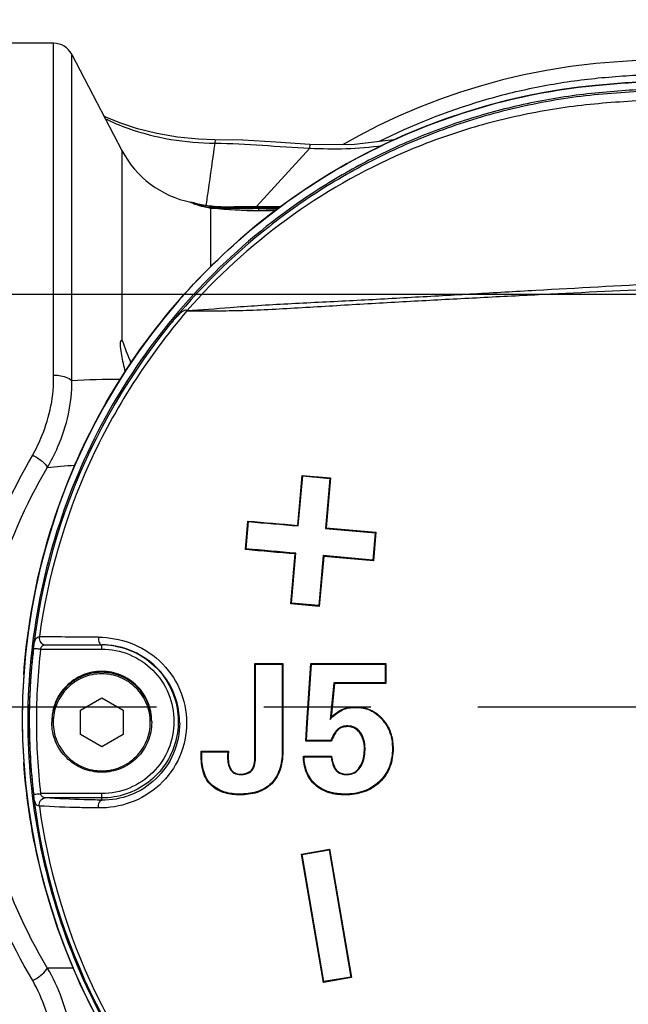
# Model space of a CAD drawing. Header units: millimetres. Extents: x 5828 to 6704, y 123 to 421.
# Tile 95 of 256: x 6376.47 to 6378.6, y 274.33 to 277.78. Entities that reach past the tile are written whole.
import ezdxf
from ezdxf import colors
from ezdxf.entities.mleader import LeaderData, LeaderLine
from ezdxf.math import Vec2, Vec3

# ---------------------------------------------------------------- set-up
doc = ezdxf.new("R2010")
doc.units = ezdxf.units.MM
doc.linetypes.add('CENTER', pattern=[0.6, 0.375, -0.075, 0.075, -0.075])
for name, color, linetype in [('中心线', 7, 'Continuous'), ('外形图', 7, 'Continuous'), ('多重引线', 7, 'Continuous'), ('尺寸标注', 7, 'Continuous')]:
    doc.layers.add(name, color=color, linetype=linetype)
doc.styles.add('微软雅黑', font='msyh.ttc', dxfattribs={"height": 1.5})
doc.styles.add('思源黑', font='SourceHanSansCN-Normal.ttf')
doc.dimstyles.new('尺寸标注_1_20比例', dxfattribs={"dimtxt": 1.5, "dimasz": 1.25, "dimexe": 0.5, "dimexo": 0.4, "dimgap": 0.5, "dimtad": 1, "dimdec": 1, "dimlfac": 20, "dimdsep": 46, "dimtxsty": '微软雅黑', "dimcen": 0.09, "dimadec": 0, "dimazin": 0, "dimtp": 0.01, "dimtm": 0.01, "dimtfac": 1, "dimtdec": 1, "dimtofl": 0, "dimtmove": 0, "dimatfit": 3, "dimfxl": 1, "dimtolj": 1, "dimarcsym": 0})

# ---------------------------------------------------------------- blocks, each defined once
blk = doc.blocks.new('*D1080')
at = {"layer": 'Defpoints', "color": 0}
for p in [(6374.8045, 277.1443), (6379.9544, 273.8211), (6374.8045, 267.4484)]:
    blk.add_point(p, dxfattribs=at)
at = {"layer": '尺寸标注', "color": 0, "lineweight": -2}
for p, q in [((6374.8045, 276.7443), (6374.8045, 266.9484)), ((6379.9544, 273.4211), (6379.9544, 266.9484)), ((6378.7044, 267.4484), (6376.0545, 267.4484))]:
    blk.add_line(p, q, dxfattribs=at)
at = {"layer": '尺寸标注', "color": 0}
for points in [[(6376.0545, 267.6567), (6376.0545, 267.2401), (6374.8045, 267.4484)], [(6378.7044, 267.2401), (6378.7044, 267.6567), (6379.9544, 267.4484)]]:
    blk.add_solid(points, dxfattribs=at)
at = {"layer": '尺寸标注', "color": 0, "insert": (6377.2985, 268.72), "char_height": 1.5, "attachment_point": 5, "style": '微软雅黑'}
blk.add_mtext('\\A1;\\A1;{\\fAlibaba PuHuiTi 3.0 55 Regular|b0|i0|c134|p18;103}', dxfattribs=at)
blk = doc.blocks.new('*D1081')
at = {"layer": 'Defpoints', "color": 0}
for p in [(6374.8045, 284.7938), (6374.8045, 277.1443), (6378.7066, 275.3693)]:
    blk.add_point(p, dxfattribs=at)
at = {"layer": '尺寸标注', "color": 0, "lineweight": -2}
for p, q in [((6374.8045, 277.5443), (6374.8045, 285.2938)), ((6378.7066, 275.7693), (6378.7066, 285.2938)), ((6377.4566, 284.7938), (6376.0545, 284.7938))]:
    blk.add_line(p, q, dxfattribs=at)
at = {"layer": '尺寸标注', "color": 0}
for points in [[(6376.0545, 285.0021), (6376.0545, 284.5854), (6374.8045, 284.7938)], [(6377.4566, 284.5854), (6377.4566, 285.0021), (6378.7066, 284.7938)]]:
    blk.add_solid(points, dxfattribs=at)
at = {"layer": '尺寸标注', "color": 0, "insert": (6376.6778, 286.0654), "char_height": 1.5, "attachment_point": 5, "style": '微软雅黑'}
blk.add_mtext('\\A1;\\A1;{\\fAlibaba PuHuiTi 3.0 55 Regular|b0|i0|c134|p18;78}', dxfattribs=at)
blk = doc.blocks.new('*D1086')
at = {"layer": 'Defpoints', "color": 0}
for p in [(6374.8045, 277.1443), (6410.7045, 221.4555), (6410.7045, 217.572)]:
    blk.add_point(p, dxfattribs=at)
at = {"layer": '尺寸标注', "color": 0, "lineweight": -2}
for p, q in [((6374.8045, 276.7443), (6374.8045, 217.072)), ((6410.7045, 221.0555), (6410.7045, 217.072)), ((6376.0545, 217.572), (6409.4545, 217.572))]:
    blk.add_line(p, q, dxfattribs=at)
at = {"layer": '尺寸标注', "color": 0}
for points in [[(6376.0545, 217.7803), (6376.0545, 217.3636), (6374.8045, 217.572)], [(6409.4545, 217.3636), (6409.4545, 217.7803), (6410.7045, 217.572)]]:
    blk.add_solid(points, dxfattribs=at)
at = {"layer": '尺寸标注', "color": 0, "insert": (6392.7545, 218.8436), "char_height": 1.5, "attachment_point": 5, "style": '微软雅黑'}
blk.add_mtext('\\A1;\\A1;{\\fAlibaba PuHuiTi 3.0 55 Regular|b0|i0|c134|p18;718}', dxfattribs=at)
blk = doc.blocks.new('*D1152')
at = {"layer": 'Defpoints', "color": 0}
for p in [(6379.9545, 276.8145), (6368.7861, 273.8211), (6379.9545, 273.8211)]:
    blk.add_point(p, dxfattribs=at)
at = {"layer": '尺寸标注', "color": 0, "lineweight": -2}
for p, q in [((6368.7861, 278.0645), (6368.7861, 279.3145)), ((6379.5545, 276.8145), (6368.2861, 276.8145)), ((6379.5545, 273.8211), (6368.2861, 273.8211)), ((6368.7861, 272.5711), (6368.7861, 268.1946))]:
    blk.add_line(p, q, dxfattribs=at)
at = {"layer": '尺寸标注', "color": 0}
for points in [[(6368.5778, 278.0645), (6368.9944, 278.0645), (6368.7861, 276.8145)], [(6368.9944, 272.5711), (6368.5778, 272.5711), (6368.7861, 273.8211)]]:
    blk.add_solid(points, dxfattribs=at)
at = {"layer": '尺寸标注', "color": 0, "insert": (6367.5109, 269.7578), "char_height": 1.5, "attachment_point": 5, "rotation": 90, "style": '微软雅黑'}
blk.add_mtext('\\A1;\\A1;60', dxfattribs=at)

msp = doc.modelspace()

# ---------------------------------------------------------------- linework, layer by layer
at = {"layer": '中心线', "linetype": 'CENTER', "ltscale": 5}
msp.add_line((6415.9466, 275.3693), (6373.1881, 275.3693), dxfattribs=at)
at = {"layer": '外形图', "linetype": 'ByBlock'}
for p, q in [((6376.5856, 277.6943), (6376.2173, 277.6943)), ((6376.5856, 276.5326), (6376.5856, 277.6943)), ((6376.6498, 276.5131), (6376.6498, 277.6554)), ((6376.6498, 277.6554), (6376.8254, 277.3188)), ((6376.8254, 277.3188), (6376.8254, 276.6551)), ((6377.2964, 277.1225), (6377.4827, 277.3269)), ((6377.0651, 277.1377), (6377.0667, 277.1376)), ((6377.0768, 277.1352), (6377.0667, 277.1376)), ((6377.0878, 277.1324), (6377.0768, 277.1352)), ((6377.0801, 277.1319), (6377.0789, 277.1324)), ((6377.1344, 277.1242), (6377.1253, 277.1252)), ((6377.3045, 277.1226), (6377.1295, 277.1208)), ((6377.1295, 277.1208), (6377.1295, 277.1188)), ((6377.3777, 277.1196), (6377.1295, 277.1196)), ((6377.1376, 277.1176), (6377.1295, 277.1188)), ((6377.3762, 277.1185), (6377.1311, 277.1185)), ((6377.1398, 277.1237), (6377.1344, 277.1242)), ((6377.1357, 277.1171), (6377.1357, 276.912)), ((6377.1357, 277.1171), (6377.1414, 277.1171)), ((6377.1414, 277.1171), (6377.1376, 277.1176)), ((6377.1485, 277.123), (6377.1398, 277.1237)), ((6377.1409, 277.1172), (6377.3045, 277.1155)), ((6377.1638, 277.1218), (6377.1485, 277.123)), ((6377.172, 277.1212), (6377.1638, 277.1218)), ((6377.3807, 277.1218), (6377.3045, 277.1226)), ((6377.3045, 277.1155), (6377.3731, 277.1162)), ((6377.3045, 277.1079), (6377.3045, 277.1155)), ((6377.4409, 276.006), (6377.4562, 276.1811)), ((6377.4429, 276.0041), (6377.4582, 276.1791)), ((6377.4562, 276.1811), (6377.5559, 276.1723)), ((6377.4562, 276.1811), (6377.4582, 276.1791)), ((6377.4582, 276.1791), (6377.5535, 276.1708)), ((6377.5535, 276.1708), (6377.5382, 275.9957)), ((6377.5559, 276.1723), (6377.5406, 275.9973)), ((6377.5559, 276.1723), (6377.5535, 276.1708)), ((6377.2579, 275.9213), (6377.2666, 276.0214)), ((6377.2602, 275.9238), (6377.2686, 276.0194)), ((6377.2666, 276.0214), (6377.2686, 276.0194)), ((6377.4409, 276.006), (6377.4429, 276.0041)), ((6377.5406, 275.9973), (6377.5382, 275.9957)), ((6377.5382, 275.9957), (6377.7125, 275.9805)), ((6377.5406, 275.9973), (6377.7149, 275.982)), ((6377.7125, 275.9805), (6377.7041, 275.8848)), ((6377.7149, 275.982), (6377.7061, 275.882)), ((6377.7149, 275.982), (6377.7125, 275.9805)), ((6377.2579, 275.9213), (6377.2602, 275.9238)), ((6377.4169, 275.731), (6377.4322, 275.906)), ((6377.4192, 275.7334), (6377.4346, 275.9084)), ((6377.4322, 275.906), (6377.4346, 275.9084)), ((6377.5298, 275.9001), (6377.5145, 275.7251)), ((6377.5318, 275.8973), (6377.5165, 275.7223)), ((6377.5318, 275.8973), (6377.5298, 275.9001)), ((6377.7041, 275.8848), (6377.5298, 275.9001)), ((6377.7061, 275.882), (6377.5318, 275.8973)), ((6377.7061, 275.882), (6377.7041, 275.8848)), ((6377.4169, 275.731), (6377.4192, 275.7334)), ((6377.5165, 275.7223), (6377.4169, 275.731)), ((6377.5145, 275.7251), (6377.4192, 275.7334)), ((6377.5165, 275.7223), (6377.5145, 275.7251)), ((6376.5404, 275.573), (6376.7545, 275.573)), ((6376.5567, 275.5877), (6376.7545, 275.5877)), ((6376.7545, 275.573), (6376.7545, 275.5877)), ((6377.2912, 275.5223), (6377.3889, 275.5223)), ((6377.2912, 275.3143), (6377.2912, 275.5223)), ((6377.2912, 275.5223), (6377.2933, 275.5205)), ((6377.3889, 275.5223), (6377.3867, 275.5205)), ((6377.3889, 275.5223), (6377.3889, 275.3143)), ((6377.4733, 275.3143), (6377.487, 275.5223)), ((6377.487, 275.5223), (6377.749, 275.5223)), ((6377.487, 275.5223), (6377.4891, 275.5205)), ((6377.749, 275.5223), (6377.7468, 275.5205)), ((6377.749, 275.5223), (6377.749, 275.4527)), ((6377.2933, 275.5205), (6377.3867, 275.5205)), ((6377.2933, 275.3148), (6377.2933, 275.5205)), ((6377.3867, 275.5205), (6377.3867, 275.3148)), ((6377.4755, 275.3148), (6377.4891, 275.5205)), ((6377.4891, 275.5205), (6377.7468, 275.5205)), ((6377.7468, 275.5205), (6377.7468, 275.4553)), ((6377.5678, 275.4553), (6377.5547, 275.327)), ((6377.7468, 275.4553), (6377.5678, 275.4553)), ((6377.5697, 275.4527), (6377.5678, 275.4553)), ((6377.749, 275.4527), (6377.7468, 275.4553)), ((6377.5697, 275.4527), (6377.5575, 275.3327)), ((6377.749, 275.4527), (6377.5697, 275.4527)), ((6376.68, 275.3595), (6376.7545, 275.4025)), ((6376.7545, 275.4025), (6376.829, 275.3595)), ((6376.68, 275.2735), (6376.68, 275.3595)), ((6376.829, 275.3595), (6376.829, 275.2735)), ((6377.5963, 275.3616), (6377.5973, 275.36)), ((6377.6437, 275.3706), (6377.6437, 275.3688)), ((6376.5795, 275.32), (6376.5795, 275.3166)), ((6376.9295, 275.32), (6376.9295, 275.3166)), ((6377.7373, 275.3292), (6377.7357, 275.3281)), ((6377.2912, 275.3143), (6377.2933, 275.3148)), ((6377.2912, 275.1961), (6377.2912, 275.3143)), ((6377.2933, 275.1965), (6377.2933, 275.3148)), ((6377.3889, 275.3143), (6377.3867, 275.3148)), ((6377.3867, 275.3148), (6377.3867, 275.2222)), ((6377.3889, 275.3143), (6377.3889, 275.2218)), ((6377.4691, 275.2506), (6377.4733, 275.3143)), ((6377.4715, 275.2532), (6377.4755, 275.3148)), ((6377.5813, 275.2891), (6377.5798, 275.2911)), ((6377.6161, 275.3014), (6377.6161, 275.304)), ((6377.6579, 275.2802), (6377.6597, 275.282)), ((6376.68, 275.2753), (6376.7545, 275.2323)), ((6376.7545, 275.2305), (6376.68, 275.2735)), ((6376.7545, 275.2323), (6376.829, 275.2753)), ((6376.829, 275.2735), (6376.7545, 275.2305)), ((6377.4691, 275.2506), (6377.4715, 275.2532)), ((6377.5588, 275.2506), (6377.4691, 275.2506)), ((6377.5573, 275.2532), (6377.4715, 275.2532)), ((6376.7545, 275.2305), (6376.7545, 275.2323)), ((6377.1025, 275.2155), (6377.1981, 275.2155)), ((6377.1025, 275.2014), (6377.1025, 275.2155)), ((6377.1025, 275.2155), (6377.1047, 275.2138)), ((6377.1047, 275.2019), (6377.1047, 275.2138)), ((6377.1047, 275.2138), (6377.1958, 275.2138)), ((6377.1958, 275.2138), (6377.1953, 275.2001)), ((6377.1981, 275.2155), (6377.1958, 275.2138)), ((6377.1981, 275.2155), (6377.1975, 275.1995)), ((6377.3889, 275.2218), (6377.3867, 275.2222)), ((6377.6744, 275.2249), (6377.6766, 275.2253)), ((6377.7747, 275.2249), (6377.7725, 275.2253)), ((6377.1025, 275.2014), (6377.1047, 275.2019)), ((6377.1975, 275.1995), (6377.1953, 275.2001)), ((6377.2912, 275.1961), (6377.2933, 275.1965)), ((6377.4607, 275.198), (6377.5597, 275.198)), ((6377.4629, 275.1962), (6377.5578, 275.1962)), ((6377.2792, 275.1495), (6377.2808, 275.1485)), ((6377.5757, 275.1503), (6377.574, 275.1494)), ((6377.6577, 275.1592), (6377.6595, 275.1584)), ((6377.2398, 275.1353), (6377.2398, 275.1336)), ((6377.6136, 275.1353), (6377.6136, 275.1335)), ((6377.7283, 275.1071), (6377.7268, 275.1091)), ((6377.1392, 275.0949), (6377.1406, 275.097)), ((6377.3501, 275.1014), (6377.3486, 275.1034)), ((6377.5014, 275.0974), (6377.5029, 275.0995)), ((6376.7545, 275.067), (6376.5404, 275.067)), ((6376.7545, 275.0518), (6376.5567, 275.0518)), ((6376.7545, 275.0442), (6376.7545, 275.067)), ((6377.2373, 275.0626), (6377.2372, 275.0652)), ((6377.6064, 275.0626), (6377.6064, 275.0652)), ((6377.4537, 274.8555), (6377.5522, 274.8724)), ((6377.4562, 274.8541), (6377.5504, 274.8703)), ((6377.5522, 274.8724), (6377.5504, 274.8703)), ((6377.5504, 274.8703), (6377.6269, 274.4248)), ((6377.5522, 274.8724), (6377.6294, 274.4226)), ((6377.5309, 274.4057), (6377.4537, 274.8555)), ((6377.4537, 274.8555), (6377.4562, 274.8541)), ((6377.5326, 274.4087), (6377.4562, 274.8541)), ((6377.6294, 274.4226), (6377.5309, 274.4057)), ((6377.6269, 274.4248), (6377.5326, 274.4087)), ((6377.6294, 274.4226), (6377.6269, 274.4248)), ((6377.5309, 274.4057), (6377.5326, 274.4087))]:
    msp.add_line(p, q, dxfattribs=at)
for points in [[(6378.7812, 277.6443), (6378.5796, 277.6306), (6378.4854, 277.6229), (6378.3959, 277.6123), (6378.3118, 277.5988), (6378.233, 277.5832), (6378.158, 277.5656), (6378.0842, 277.5455), (6378.0105, 277.5227), (6377.9373, 277.4972), (6377.8651, 277.4692), (6377.794, 277.4388), (6377.724, 277.4059), (6377.6551, 277.3705), (6377.5978, 277.3385)], [(6378.6361, 277.5583), (6378.5881, 277.5553), (6378.5367, 277.5515), (6378.4823, 277.5467), (6378.4251, 277.5404), (6378.3655, 277.532), (6378.3035, 277.5215), (6378.2389, 277.5087), (6378.1715, 277.4932), (6378.1016, 277.4748), (6378.0301, 277.4534), (6377.9581, 277.4292), (6377.8868, 277.4025), (6377.8164, 277.3734), (6377.7472, 277.3418), (6377.679, 277.308), (6377.6121, 277.2718), (6377.5464, 277.2334), (6377.482, 277.1927), (6377.4191, 277.1499), (6377.3576, 277.1049), (6377.2978, 277.0579), (6377.2396, 277.0088), (6377.1831, 276.9578), (6377.1284, 276.9049), (6377.0755, 276.8502), (6377.0245, 276.7937), (6376.9754, 276.7354), (6376.9284, 276.6755), (6376.8834, 276.6141), (6376.8406, 276.5511), (6376.8, 276.4867), (6376.7616, 276.4211), (6376.7255, 276.3542), (6376.6917, 276.2862), (6376.6603, 276.217), (6376.6313, 276.1468), (6376.6046, 276.0756), (6376.5804, 276.0034), (6376.5586, 275.9303), (6376.5393, 275.8564), (6376.5225, 275.7819), (6376.5083, 275.7068), (6376.4966, 275.6313), (6376.4876, 275.5556), (6376.4811, 275.4798), (6376.4772, 275.4041), (6376.476, 275.3297)], [(6377.1511, 277.3565), (6377.0931, 277.3583), (6377.0203, 277.3652), (6376.947, 277.3777), (6376.8793, 277.3948), (6376.8209, 277.4142), (6376.7717, 277.4347), (6376.7625, 277.4393)], [(6377.4831, 277.3399), (6377.3646, 277.3477), (6377.2485, 277.3544), (6377.1511, 277.3565)], [(6377.7792, 277.3564), (6377.7766, 277.3558), (6377.6307, 277.3381), (6377.4831, 277.3399)], [(6377.1295, 277.1188), (6377.1222, 277.12), (6377.1156, 277.1214), (6377.1097, 277.1227), (6377.1044, 277.1241), (6377.0996, 277.1254), (6377.0954, 277.1266), (6377.0917, 277.1278), (6377.0885, 277.1288), (6377.0858, 277.1298), (6377.0834, 277.1306), (6377.0816, 277.1314), (6377.0801, 277.1319)], [(6377.1253, 277.1252), (6377.1171, 277.1264), (6377.1099, 277.1276), (6377.1034, 277.1289), (6377.0976, 277.1301), (6377.0924, 277.1313), (6377.0878, 277.1324)], [(6377.3139, 277.108), (6377.2989, 277.1079), (6377.2836, 277.1081), (6377.2682, 277.1084), (6377.2528, 277.1088), (6377.2374, 277.1095), (6377.222, 277.1102), (6377.2068, 277.1112), (6377.1918, 277.1123), (6377.1772, 277.1135), (6377.163, 277.1148), (6377.1493, 277.1162), (6377.1414, 277.1171)], [(6377.3634, 277.1091), (6377.3573, 277.1089), (6377.3432, 277.1084), (6377.3287, 277.1081), (6377.3139, 277.108)], [(6376.476, 275.3297), (6376.4773, 275.2552), (6376.4811, 275.1795), (6376.4876, 275.1037), (6376.4966, 275.028), (6376.5083, 274.9525), (6376.5225, 274.8775), (6376.5393, 274.8029), (6376.5586, 274.729), (6376.5804, 274.656), (6376.6047, 274.5837), (6376.6314, 274.5124), (6376.6605, 274.4421), (6376.692, 274.3728), (6376.7259, 274.3046)]]:
    msp.add_lwpolyline(points, dxfattribs=at)
for centre, radius, start, end in [((6376.5856, 277.622), 0.0723, 27.5528, 90), ((6377.1357, 277.4807), 0.35, 207.5528, 258.6303), ((6377.1512, 277.3221), 0.2041, 248.7238, 249.0748), ((6377.1526, 277.3258), 0.2081, 249.0741, 249.2086), ((6377.1537, 277.3287), 0.2111, 249.2089, 249.4473), ((6377.1874, 277.4457), 0.3302, 259.7578, 259.8867), ((6377.1713, 277.3801), 0.2655, 260.8338, 262.2988), ((6377.2904, 278.4243), 1.3164, 263.2528, 263.4843), ((6378.704, 275.3204), 2.2039, 141.1644, 179.9966), ((6376.7765, 274.1735), 2.0456, 93.2718, 95.9656), ((6376.433, 232.5497), 43.066, 89.58809, 89.86301), ((6378.6936, 275.32), 2.193, 173.2886, 179.9891), ((6378.6945, 275.3196), 2.1689, 173.2907, 179.9885), ((6376.5568, 275.5608), 0.0269, 90.0033, 90.2446), ((6376.7544, 275.3147), 0.273, 59.4692, 89.9826), ((6376.7545, 275.3196), 0.2681, 86.8838, 89.9996), ((6376.7545, 275.3198), 0.268, 79.8905, 86.8836), ((6376.7545, 275.3147), 0.2729, 0.0108, 59.4879), ((6378.6891, 275.3296), 2.213, 176.0336, 179.9961), ((6378.6891, 275.3299), 2.2131, 180.0041, 183.9573), ((6378.7042, 275.3207), 2.204, 180.0041, 218.834), ((6378.6938, 275.3208), 2.1931, 180.011, 186.7111), ((6378.6946, 275.3205), 2.1691, 180.0116, 186.7091), ((6377.9167, 275.1516), 0.4022, 153.2484, 154.1574), ((6377.6315, 275.2339), 0.1405, 35.1487, 42.1272), ((6377.6317, 275.2336), 0.1425, 34.5231, 42.1307), ((6378.4583, 275.7619), 1.0347, 209.4452, 209.6125), ((6377.8189, 275.6583), 0.5833, 232.1105, 232.392), ((6377.9332, 274.7824), 0.5588, 131.9467, 132.2152), ((6376.6175, 276.4492), 1.9927, 268.4576, 271.0593)]:
    msp.add_arc(centre, radius, start, end, dxfattribs=at)
for points, knots in [([(6388.9515, 277.8902), (6388.3799, 277.8842), (6387.2366, 277.8696), (6385.8077, 277.8421), (6384.6647, 277.8132), (6383.8076, 277.7877), (6382.9506, 277.7581), (6382.0937, 277.7239), (6381.3799, 277.6913), (6380.8089, 277.6627), (6380.3807, 277.6398), (6379.9527, 277.6156), (6379.5247, 277.59), (6379.1681, 277.5672), (6378.8829, 277.5486), (6378.6691, 277.5334), (6378.455, 277.5205), (6378.2431, 277.4857), (6378.0356, 277.4309), (6377.8344, 277.3562), (6377.6413, 277.2623), (6377.3975, 277.1129), (6377.1216, 276.8829), (6376.8503, 276.5482), (6376.582, 276.0426), (6376.4387, 275.3268), (6376.5791, 274.6104), (6376.8454, 274.1037), (6377.1153, 273.7679), (6377.3903, 273.5367), (6377.6335, 273.3864), (6377.8261, 273.2917), (6378.027, 273.2162), (6378.2343, 273.1606), (6378.4461, 273.1248), (6378.6601, 273.1114), (6378.874, 273.0965), (6379.1592, 273.0778), (6379.5158, 273.055), (6379.9438, 273.0293), (6380.3718, 273.0051), (6380.8, 272.9822), (6381.3709, 272.9535), (6382.0848, 272.9209), (6382.9416, 272.8867), (6383.7986, 272.857), (6384.6558, 272.8314), (6385.7988, 272.8025), (6387.2277, 272.775), (6388.371, 272.7603), (6388.9426, 272.7543)], [0, 0, 0, 0, 0.062536, 0.125072, 0.15634, 0.187608, 0.218876, 0.250144, 0.281412, 0.297046, 0.31268, 0.328314, 0.343948, 0.359582, 0.367399, 0.375216, 0.383032, 0.390847, 0.398661, 0.406475, 0.414289, 0.422103, 0.437713, 0.453322, 0.46893, 0.5, 0.53107, 0.546679, 0.562288, 0.577897, 0.585711, 0.593525, 0.601339, 0.609153, 0.616968, 0.624784, 0.632601, 0.640418, 0.656052, 0.671686, 0.68732, 0.702954, 0.718588, 0.749856, 0.781124, 0.812392, 0.84366, 0.874928, 0.937464, 1, 1, 1, 1]), ([(6377.7255, 277.3499), (6377.8414, 277.4084), (6378.0237, 277.4807), (6378.2761, 277.5432), (6378.4691, 277.5731), (6378.6637, 277.585), (6378.8582, 277.5987), (6379.0528, 277.6115), (6379.1825, 277.6199), (6379.2474, 277.6241)], [0, 0, 0, 0, 0.249774, 0.374789, 0.499802, 0.624847, 0.749898, 0.874949, 1, 1, 1, 1]), ([(6378.4969, 277.548), (6378.5643, 277.5543), (6378.6978, 277.5621), (6378.8312, 277.5696), (6378.897, 277.5727)], [0, 0, 0, 0, 0.507039, 1, 1, 1, 1]), ([(6376.4813, 275.4826), (6376.4904, 275.613), (6376.5315, 275.8725), (6376.6599, 276.2448), (6376.852, 276.5888), (6377.1012, 276.8938), (6377.4, 277.1504), (6377.7393, 277.3508), (6378.1082, 277.4886), (6378.3668, 277.536), (6378.4969, 277.548)], [0, 0, 0, 0, 0.124994, 0.249984, 0.37498, 0.499979, 0.624981, 0.749986, 0.874993, 1, 1, 1, 1]), ([(6378.7275, 277.5317), (6378.6861, 277.5289), (6378.6033, 277.5234), (6378.4377, 277.5115), (6378.2325, 277.4784), (6377.9922, 277.4115), (6377.7611, 277.3178), (6377.5419, 277.1986), (6377.2698, 277.0083), (6377.0911, 276.8315), (6376.9873, 276.7024)], [0, 0, 0, 0, 0.062553, 0.125105, 0.250148, 0.375193, 0.500239, 0.625282, 0.750323, 1, 1, 1, 1]), ([(6378.73, 277.4988), (6378.6515, 277.4933), (6378.5335, 277.4879), (6378.377, 277.4703), (6378.2218, 277.4439), (6378.0305, 277.3963), (6377.7349, 277.2872), (6377.3909, 277.0906), (6377.1571, 276.8762), (6377.0534, 276.7582)], [0, 0, 0, 0, 0.125141, 0.187706, 0.25027, 0.375354, 0.500436, 0.750216, 1, 1, 1, 1]), ([(6376.7658, 277.4307), (6376.7917, 277.4177), (6376.9141, 277.3666), (6377.0481, 277.3452), (6377.1514, 277.3443)], [0, 0, 0, 0, 0.219616, 1, 1, 1, 1]), ([(6377.1511, 277.3565), (6377.1521, 277.3565), (6377.15, 277.3499), (6377.1514, 277.3473), (6377.1514, 277.3443)], [0, 0, 0, 0, 0.255539, 1, 1, 1, 1]), ([(6377.1203, 277.1258), (6377.123, 277.1432), (6377.1339, 277.216), (6377.1437, 277.2889), (6377.1514, 277.3443)], [0, 0, 0, 0, 0.239787, 1, 1, 1, 1]), ([(6377.4831, 277.3399), (6377.4838, 277.3391), (6377.4818, 277.3341), (6377.4828, 277.3302), (6377.4827, 277.3269)], [0, 0, 0, 0, 0.24538, 1, 1, 1, 1]), ([(6377.0772, 277.1319), (6377.0741, 277.1331), (6377.0712, 277.1354), (6377.0651, 277.1365), (6377.0651, 277.1377)], [0, 0, 0, 0, 0.734807, 1, 1, 1, 1]), ([(6377.0795, 277.1323), (6377.0795, 277.1325), (6377.0812, 277.1321), (6377.0818, 277.132), (6377.0825, 277.1318)], [0, 0, 0, 0, 0.246914, 1, 1, 1, 1]), ([(6377.0796, 277.1321), (6377.0796, 277.1322), (6377.0795, 277.1322), (6377.0795, 277.1323), (6377.0795, 277.1323)], [0, 0, 0, 0, 0.619415, 1, 1, 1, 1]), ([(6377.129, 277.118), (6377.1238, 277.1189), (6377.107, 277.1221), (6377.0906, 277.1269), (6377.0796, 277.131)], [0, 0, 0, 0, 0.310729, 1, 1, 1, 1]), ([(6377.0825, 277.1318), (6377.0847, 277.1313), (6377.0999, 277.127), (6377.1153, 277.1232), (6377.1287, 277.1207)], [0, 0, 0, 0, 0.141893, 1, 1, 1, 1]), ([(6377.1398, 277.1239), (6377.1405, 277.1239), (6377.1417, 277.1239), (6377.1429, 277.1237), (6377.1435, 277.1236)], [0, 0, 0, 0, 0.502008, 1, 1, 1, 1]), ([(6377.3628, 277.1084), (6377.3432, 277.1076), (6377.2692, 277.1062), (6377.195, 277.1103), (6377.141, 277.1164)], [0, 0, 0, 0, 0.26556, 1, 1, 1, 1]), ([(6377.1435, 277.1236), (6377.1444, 277.1234), (6377.1462, 277.1228), (6377.1478, 277.1218), (6377.1486, 277.1212)], [0, 0, 0, 0, 0.490319, 1, 1, 1, 1]), ([(6377.0529, 276.7573), (6377.0746, 276.7572), (6377.1238, 276.7575), (6377.2053, 276.7576), (6377.3001, 276.7603), (6377.4393, 276.7677), (6377.6186, 276.7789), (6377.8358, 276.7911), (6378.0534, 276.8028), (6378.3437, 276.8176), (6378.5615, 276.8281), (6378.7066, 276.8354)], [0, 0, 0, 0, 0.039348, 0.089089, 0.147769, 0.211049, 0.341731, 0.473358, 0.605022, 0.736672, 1, 1, 1, 1]), ([(6377.0534, 276.7582), (6377.1038, 276.7609), (6377.1864, 276.7681), (6377.3039, 276.7766), (6377.443, 276.7844), (6377.6224, 276.793), (6377.8395, 276.805), (6378.0572, 276.8172), (6378.3474, 276.8337), (6378.5651, 276.8459), (6378.7103, 276.8533)], [0, 0, 0, 0, 0.09122, 0.149884, 0.212857, 0.343147, 0.47449, 0.605872, 0.737238, 1, 1, 1, 1]), ([(6377.0529, 276.7573), (6376.9158, 276.5967), (6376.6833, 276.2369), (6376.5647, 275.8246), (6376.536, 275.6156)], [0, 0, 0, 0, 0.500061, 1, 1, 1, 1]), ([(6377.0529, 276.7573), (6377.0516, 276.7613), (6377.0392, 276.7572), (6377.0316, 276.7506), (6377.0226, 276.7425), (6377.0139, 276.7333), (6377.0019, 276.7199), (6376.9932, 276.7095), (6376.9873, 276.7025)], [0, 0, 0, 0, 0.144093, 0.258696, 0.393656, 0.539465, 0.691049, 1, 1, 1, 1]), ([(6376.8254, 276.6551), (6376.8178, 276.6537), (6376.8194, 276.6269), (6376.824, 276.5949), (6376.8313, 276.5634), (6376.8361, 276.544)], [0, 0, 0, 0, 0.20426, 0.472679, 1, 1, 1, 1]), ([(6376.5128, 276.2519), (6376.5248, 276.274), (6376.5668, 276.3616), (6376.5885, 276.4606), (6376.5856, 276.5326)], [0, 0, 0, 0, 0.259184, 1, 1, 1, 1]), ([(6376.5856, 276.5326), (6376.5921, 276.5326), (6376.6144, 276.531), (6376.6382, 276.5243), (6376.6498, 276.5131)], [0, 0, 0, 0, 0.288191, 1, 1, 1, 1]), ([(6376.5639, 276.208), (6376.5775, 276.2319), (6376.6256, 276.3266), (6376.6512, 276.4343), (6376.6498, 276.5131)], [0, 0, 0, 0, 0.258932, 1, 1, 1, 1]), ([(6376.2567, 275.3287), (6376.2566, 275.4924), (6376.3023, 275.8162), (6376.4325, 276.1152), (6376.5128, 276.2519)], [0, 0, 0, 0, 0.507851, 1, 1, 1, 1]), ([(6376.5128, 276.2519), (6376.5247, 276.2462), (6376.5436, 276.234), (6376.5607, 276.217), (6376.5639, 276.208)], [0, 0, 0, 0, 0.577565, 1, 1, 1, 1]), ([(6376.3189, 275.3295), (6376.3191, 275.4852), (6376.3629, 275.7934), (6376.4867, 276.0782), (6376.5639, 276.208)], [0, 0, 0, 0, 0.507776, 1, 1, 1, 1]), ([(6376.5157, 275.5763), (6376.5164, 275.5822), (6376.5179, 275.5926), (6376.5211, 275.6057), (6376.5272, 275.6148), (6376.5334, 275.6159), (6376.536, 275.6156)], [0, 0, 0, 0, 0.367817, 0.649134, 0.837533, 1, 1, 1, 1]), ([(6376.536, 275.6156), (6376.5351, 275.6089), (6376.5378, 275.595), (6376.5507, 275.5877), (6376.5567, 275.5877)], [0, 0, 0, 0, 0.527404, 1, 1, 1, 1]), ([(6376.7426, 275.6146), (6376.7425, 275.6112), (6376.743, 275.6046), (6376.7453, 275.595), (6376.7505, 275.5877), (6376.7545, 275.5877)], [0, 0, 0, 0, 0.326391, 0.619141, 1, 1, 1, 1]), ([(6376.7426, 275.6146), (6376.7804, 275.6143), (6376.8587, 275.6005), (6376.9625, 275.5378), (6377.0349, 275.4367), (6377.0519, 275.3548), (6377.0519, 275.3144)], [0, 0, 0, 0, 0.237957, 0.490077, 0.744934, 1, 1, 1, 1]), ([(6376.5157, 275.5763), (6376.5183, 275.5755), (6376.5267, 275.5749), (6376.5348, 275.5736), (6376.5404, 275.573)], [0, 0, 0, 0, 0.327086, 1, 1, 1, 1]), ([(6376.5404, 275.573), (6376.5417, 275.5771), (6376.5446, 275.5853), (6376.5531, 275.5877), (6376.5567, 275.5877)], [0, 0, 0, 0, 0.546768, 1, 1, 1, 1]), ([(6376.7545, 275.573), (6376.7874, 275.573), (6376.8539, 275.5598), (6376.938, 275.5036), (6376.9943, 275.4193), (6377.0141, 275.32), (6376.9943, 275.2207), (6376.938, 275.1365), (6376.8539, 275.0802), (6376.7874, 275.067), (6376.7545, 275.067)], [0, 0, 0, 0, 0.125009, 0.250012, 0.375009, 0.5, 0.624991, 0.749988, 0.874991, 1, 1, 1, 1]), ([(6376.8928, 275.5493), (6376.9175, 275.5344), (6376.9625, 275.4962), (6377.0079, 275.4206), (6377.0269, 275.3344), (6377.0173, 275.2467), (6376.9802, 275.1667), (6376.9195, 275.1026), (6376.8416, 275.0613), (6376.7834, 275.0518), (6376.7545, 275.0518)], [0, 0, 0, 0, 0.125003, 0.25, 0.374993, 0.499986, 0.624981, 0.749982, 0.874989, 1, 1, 1, 1]), ([(6376.7545, 275.495), (6376.7317, 275.495), (6376.6857, 275.4859), (6376.6275, 275.4469), (6376.5886, 275.3888), (6376.5795, 275.3428), (6376.5795, 275.32)], [0, 0, 0, 0, 0.250018, 0.500025, 0.750018, 1, 1, 1, 1]), ([(6376.7545, 275.4916), (6376.7317, 275.4916), (6376.6857, 275.4825), (6376.6275, 275.4435), (6376.5886, 275.3854), (6376.5795, 275.3394), (6376.5795, 275.3166)], [0, 0, 0, 0, 0.250018, 0.500025, 0.750018, 1, 1, 1, 1]), ([(6376.9295, 275.32), (6376.9295, 275.3428), (6376.9204, 275.3888), (6376.8814, 275.4469), (6376.8233, 275.4859), (6376.7773, 275.495), (6376.7545, 275.495)], [0, 0, 0, 0, 0.249982, 0.499975, 0.749982, 1, 1, 1, 1]), ([(6376.9295, 275.3166), (6376.9295, 275.3394), (6376.9204, 275.3854), (6376.8814, 275.4435), (6376.8233, 275.4825), (6376.7773, 275.4916), (6376.7545, 275.4916)], [0, 0, 0, 0, 0.249982, 0.499975, 0.749982, 1, 1, 1, 1]), ([(6376.7545, 275.4865), (6376.7324, 275.4865), (6376.6877, 275.4777), (6376.6312, 275.4398), (6376.5933, 275.3833), (6376.5801, 275.3165), (6376.5933, 275.2498), (6376.6312, 275.1932), (6376.6877, 275.1554), (6376.7324, 275.1466), (6376.7545, 275.1466)], [0, 0, 0, 0, 0.125009, 0.250012, 0.375009, 0.5, 0.624991, 0.749988, 0.874991, 1, 1, 1, 1]), ([(6376.7545, 275.1466), (6376.7766, 275.1466), (6376.8213, 275.1554), (6376.8778, 275.1932), (6376.9156, 275.2498), (6376.9289, 275.3165), (6376.9156, 275.3833), (6376.8778, 275.4398), (6376.8213, 275.4777), (6376.7766, 275.4865), (6376.7545, 275.4865)], [0, 0, 0, 0, 0.125009, 0.250012, 0.375009, 0.5, 0.624991, 0.749988, 0.874991, 1, 1, 1, 1]), ([(6377.5575, 275.3327), (6377.5604, 275.3356), (6377.572, 275.3469), (6377.5854, 275.3566), (6377.5963, 275.3616)], [0, 0, 0, 0, 0.254684, 1, 1, 1, 1]), ([(6377.5963, 275.3616), (6377.6072, 275.3666), (6377.6235, 275.37), (6377.6395, 275.3706), (6377.6437, 275.3706)], [0, 0, 0, 0, 0.743149, 1, 1, 1, 1]), ([(6377.6437, 275.3706), (6377.6611, 275.3706), (6377.6967, 275.3643), (6377.7255, 275.3422), (6377.7373, 275.3292)], [0, 0, 0, 0, 0.496838, 1, 1, 1, 1]), ([(6377.6437, 275.3688), (6377.6609, 275.3688), (6377.6959, 275.3626), (6377.7242, 275.3409), (6377.7357, 275.3281)], [0, 0, 0, 0, 0.500049, 1, 1, 1, 1]), ([(6376.5128, 274.4123), (6376.4323, 274.5472), (6376.3019, 274.8438), (6376.2566, 275.1657), (6376.2567, 275.3287)], [0, 0, 0, 0, 0.49071, 1, 1, 1, 1]), ([(6376.5639, 274.4573), (6376.4866, 274.5853), (6376.3625, 274.868), (6376.3191, 275.1743), (6376.3189, 275.3295)], [0, 0, 0, 0, 0.490793, 1, 1, 1, 1]), ([(6376.5007, 275.3204), (6376.5006, 275.3204), (6376.5004, 275.3205), (6376.5002, 275.3205), (6376.5001, 275.3205)], [0, 0, 0, 0, 0.577942, 1, 1, 1, 1]), ([(6376.7545, 275.1416), (6376.7317, 275.1416), (6376.6857, 275.1507), (6376.6275, 275.1897), (6376.5886, 275.2478), (6376.5795, 275.2939), (6376.5795, 275.3166)], [0, 0, 0, 0, 0.250017, 0.500024, 0.750017, 1, 1, 1, 1]), ([(6376.9295, 275.3166), (6376.9295, 275.2939), (6376.9204, 275.2478), (6376.8814, 275.1897), (6376.8233, 275.1507), (6376.7773, 275.1416), (6376.7545, 275.1416)], [0, 0, 0, 0, 0.249983, 0.499976, 0.749983, 1, 1, 1, 1]), ([(6377.0519, 275.3144), (6377.0519, 275.2739), (6377.0349, 275.1921), (6376.9625, 275.0912), (6376.8587, 275.029), (6376.7803, 275.0162), (6376.7426, 275.0166)], [0, 0, 0, 0, 0.255416, 0.510346, 0.762177, 1, 1, 1, 1]), ([(6377.0275, 275.3148), (6377.0275, 275.2785), (6377.0126, 275.205), (6376.9493, 275.1136), (6376.858, 275.0556), (6376.7879, 275.0435), (6376.7545, 275.0442)], [0, 0, 0, 0, 0.25635, 0.51216, 0.764326, 1, 1, 1, 1]), ([(6377.5813, 275.2891), (6377.5788, 275.2866), (6377.5693, 275.275), (6377.5629, 275.2612), (6377.5588, 275.2506)], [0, 0, 0, 0, 0.237887, 1, 1, 1, 1]), ([(6377.6161, 275.304), (6377.6095, 275.304), (6377.5963, 275.3026), (6377.5844, 275.2957), (6377.5798, 275.2911)], [0, 0, 0, 0, 0.501365, 1, 1, 1, 1]), ([(6377.6161, 275.3014), (6377.6095, 275.3014), (6377.5968, 275.3), (6377.5855, 275.2933), (6377.5813, 275.2891)], [0, 0, 0, 0, 0.524398, 1, 1, 1, 1]), ([(6377.6597, 275.282), (6377.6545, 275.2886), (6377.6416, 275.3003), (6377.6245, 275.304), (6377.6161, 275.304)], [0, 0, 0, 0, 0.500347, 1, 1, 1, 1]), ([(6377.6579, 275.2802), (6377.653, 275.2865), (6377.6406, 275.2978), (6377.6242, 275.3014), (6377.6161, 275.3014)], [0, 0, 0, 0, 0.497942, 1, 1, 1, 1]), ([(6377.6766, 275.2253), (6377.6766, 275.2353), (6377.6745, 275.2555), (6377.6658, 275.2741), (6377.6597, 275.282)], [0, 0, 0, 0, 0.500803, 1, 1, 1, 1]), ([(6377.7464, 275.3148), (6377.7554, 275.3019), (6377.7689, 275.2727), (6377.7725, 275.2411), (6377.7725, 275.2253)], [0, 0, 0, 0, 0.499586, 1, 1, 1, 1]), ([(6377.749, 275.3143), (6377.7487, 275.3142), (6377.7484, 275.3138), (6377.7477, 275.3138), (6377.7475, 275.3133), (6377.7469, 275.3142), (6377.7466, 275.3145), (6377.7464, 275.3148)], [0, 0, 0, 0, 0.283422, 0.42871, 0.505606, 0.671794, 1, 1, 1, 1]), ([(6377.749, 275.3143), (6377.7578, 275.3015), (6377.7712, 275.2723), (6377.7747, 275.2407), (6377.7747, 275.2249)], [0, 0, 0, 0, 0.495897, 1, 1, 1, 1]), ([(6377.6744, 275.2249), (6377.6744, 275.2349), (6377.6724, 275.2546), (6377.6637, 275.2727), (6377.6579, 275.2802)], [0, 0, 0, 0, 0.514115, 1, 1, 1, 1]), ([(6377.3867, 275.2222), (6377.3867, 275.2009), (6377.3833, 275.1584), (6377.3635, 275.1183), (6377.3486, 275.1034)], [0, 0, 0, 0, 0.502031, 1, 1, 1, 1]), ([(6377.3889, 275.2218), (6377.3889, 275.1995), (6377.3852, 275.1562), (6377.3647, 275.1161), (6377.3501, 275.1014)], [0, 0, 0, 0, 0.518592, 1, 1, 1, 1]), ([(6377.6577, 275.1592), (6377.6609, 275.1638), (6377.6717, 275.1841), (6377.6744, 275.2076), (6377.6744, 275.2249)], [0, 0, 0, 0, 0.244057, 1, 1, 1, 1]), ([(6377.6595, 275.1584), (6377.6628, 275.1632), (6377.6738, 275.1839), (6377.6766, 275.2079), (6377.6766, 275.2253)], [0, 0, 0, 0, 0.250837, 1, 1, 1, 1]), ([(6377.7725, 275.2253), (6377.7725, 275.204), (6377.7665, 275.1608), (6377.742, 275.1239), (6377.7268, 275.1091)], [0, 0, 0, 0, 0.500684, 1, 1, 1, 1]), ([(6377.7747, 275.2249), (6377.7747, 275.2032), (6377.7685, 275.1594), (6377.7437, 275.122), (6377.7283, 275.1071)], [0, 0, 0, 0, 0.502374, 1, 1, 1, 1]), ([(6377.1392, 275.0949), (6377.1321, 275.1011), (6377.12, 275.1161), (6377.1052, 275.1521), (6377.1025, 275.1817), (6377.1025, 275.2014)], [0, 0, 0, 0, 0.243554, 0.488745, 1, 1, 1, 1]), ([(6377.1406, 275.097), (6377.1335, 275.1033), (6377.1214, 275.1184), (6377.1072, 275.154), (6377.1047, 275.1829), (6377.1047, 275.2019)], [0, 0, 0, 0, 0.249806, 0.500028, 1, 1, 1, 1]), ([(6377.1953, 275.2001), (6377.195, 275.1925), (6377.1954, 275.1773), (6377.2009, 275.1549), (6377.2166, 275.1367), (6377.2322, 275.1336), (6377.2398, 275.1336)], [0, 0, 0, 0, 0.251575, 0.502377, 0.750888, 1, 1, 1, 1]), ([(6377.1975, 275.1995), (6377.1971, 275.1913), (6377.1977, 275.1754), (6377.204, 275.1532), (6377.2195, 275.1377), (6377.2332, 275.1353), (6377.2398, 275.1353)], [0, 0, 0, 0, 0.285434, 0.54497, 0.77534, 1, 1, 1, 1]), ([(6377.2792, 275.1495), (6377.2842, 275.1554), (6377.2901, 275.1713), (6377.2912, 275.1876), (6377.2912, 275.1961)], [0, 0, 0, 0, 0.475158, 1, 1, 1, 1]), ([(6377.2808, 275.1485), (6377.2862, 275.1549), (6377.2923, 275.1714), (6377.2933, 275.1881), (6377.2933, 275.1965)], [0, 0, 0, 0, 0.497938, 1, 1, 1, 1]), ([(6377.5014, 275.0974), (6377.4879, 275.1096), (6377.4667, 275.1419), (6377.4612, 275.1792), (6377.4607, 275.198)], [0, 0, 0, 0, 0.49285, 1, 1, 1, 1]), ([(6377.5029, 275.0995), (6377.4897, 275.1114), (6377.4692, 275.1425), (6377.4636, 275.1784), (6377.4629, 275.1962)], [0, 0, 0, 0, 0.498783, 1, 1, 1, 1]), ([(6377.5578, 275.1962), (6377.5593, 275.1838), (6377.5627, 275.167), (6377.5714, 275.1526), (6377.574, 275.1494)], [0, 0, 0, 0, 0.749595, 1, 1, 1, 1]), ([(6377.5597, 275.198), (6377.5607, 275.1893), (6377.5636, 275.1726), (6377.5705, 275.1567), (6377.5757, 275.1503)], [0, 0, 0, 0, 0.517134, 1, 1, 1, 1]), ([(6378.5611, 273.1061), (6378.5278, 273.1086), (6378.4613, 273.1141), (6378.3289, 273.1317), (6378.0998, 273.1779), (6377.783, 273.2878), (6377.4328, 273.4854), (6377.1235, 273.7424), (6376.8652, 274.0506), (6376.666, 274.3999), (6376.5329, 274.7792), (6376.4905, 275.0441), (6376.4813, 275.1771)], [0, 0, 0, 0, 0.031287, 0.062574, 0.125133, 0.250122, 0.375109, 0.500093, 0.625074, 0.750051, 0.875026, 1, 1, 1, 1]), ([(6377.2398, 275.1353), (6377.2472, 275.1353), (6377.2616, 275.1366), (6377.2747, 275.1443), (6377.2792, 275.1495)], [0, 0, 0, 0, 0.520489, 1, 1, 1, 1]), ([(6377.2398, 275.1336), (6377.2472, 275.1336), (6377.2623, 275.1349), (6377.276, 275.1429), (6377.2808, 275.1485)], [0, 0, 0, 0, 0.502422, 1, 1, 1, 1]), ([(6377.574, 275.1494), (6377.5786, 275.1437), (6377.5914, 275.1351), (6377.6063, 275.1335), (6377.6136, 275.1335)], [0, 0, 0, 0, 0.498062, 1, 1, 1, 1]), ([(6377.5757, 275.1503), (6377.58, 275.145), (6377.5923, 275.1368), (6377.6065, 275.1353), (6377.6136, 275.1353)], [0, 0, 0, 0, 0.489348, 1, 1, 1, 1]), ([(6377.6136, 275.1353), (6377.622, 275.1353), (6377.6398, 275.1391), (6377.6526, 275.1519), (6377.6577, 275.1592)], [0, 0, 0, 0, 0.486986, 1, 1, 1, 1]), ([(6377.6136, 275.1335), (6377.6226, 275.1335), (6377.6411, 275.1377), (6377.6543, 275.151), (6377.6595, 275.1584)], [0, 0, 0, 0, 0.499506, 1, 1, 1, 1]), ([(6377.7268, 275.1091), (6377.7112, 275.094), (6377.6723, 275.0707), (6377.6282, 275.0652), (6377.6064, 275.0652)], [0, 0, 0, 0, 0.499075, 1, 1, 1, 1]), ([(6377.2373, 275.0626), (6377.2202, 275.0626), (6377.1849, 275.0662), (6377.1526, 275.083), (6377.1392, 275.0949)], [0, 0, 0, 0, 0.487712, 1, 1, 1, 1]), ([(6377.2372, 275.0652), (6377.22, 275.0652), (6377.1852, 275.0689), (6377.1535, 275.0856), (6377.1406, 275.097)], [0, 0, 0, 0, 0.501067, 1, 1, 1, 1]), ([(6377.3486, 275.1034), (6377.3345, 275.0892), (6377.2977, 275.0691), (6377.2573, 275.0652), (6377.2372, 275.0652)], [0, 0, 0, 0, 0.498309, 1, 1, 1, 1]), ([(6377.3501, 275.1014), (6377.3363, 275.0875), (6377.2993, 275.0667), (6377.2582, 275.0626), (6377.2373, 275.0626)], [0, 0, 0, 0, 0.482705, 1, 1, 1, 1]), ([(6377.6064, 275.0626), (6377.5876, 275.0626), (6377.5498, 275.0665), (6377.5153, 275.0848), (6377.5014, 275.0974)], [0, 0, 0, 0, 0.500128, 1, 1, 1, 1]), ([(6377.6064, 275.0652), (6377.5879, 275.0652), (6377.5505, 275.0691), (6377.5166, 275.0871), (6377.5029, 275.0995)], [0, 0, 0, 0, 0.501157, 1, 1, 1, 1]), ([(6377.7283, 275.1071), (6377.7127, 275.092), (6377.6735, 275.0683), (6377.6288, 275.0626), (6377.6064, 275.0626)], [0, 0, 0, 0, 0.492723, 1, 1, 1, 1]), ([(6376.5157, 275.0645), (6376.5184, 275.0644), (6376.5266, 275.0658), (6376.5348, 275.0664), (6376.5404, 275.067)], [0, 0, 0, 0, 0.325667, 1, 1, 1, 1]), ([(6376.536, 275.0234), (6376.5333, 275.0233), (6376.5271, 275.0251), (6376.5212, 275.0345), (6376.5179, 275.048), (6376.5164, 275.0586), (6376.5157, 275.0645)], [0, 0, 0, 0, 0.16158, 0.354448, 0.637488, 1, 1, 1, 1]), ([(6376.536, 275.0236), (6376.535, 275.0302), (6376.5376, 275.0444), (6376.5506, 275.0517), (6376.5568, 275.0518)], [0, 0, 0, 0, 0.521321, 1, 1, 1, 1]), ([(6376.5568, 275.0518), (6376.5532, 275.0519), (6376.5446, 275.0546), (6376.5417, 275.0629), (6376.5404, 275.067)], [0, 0, 0, 0, 0.452975, 1, 1, 1, 1]), ([(6376.7545, 275.0442), (6376.7339, 275.0446), (6376.6679, 275.0461), (6376.602, 275.0488), (6376.5567, 275.0518)], [0, 0, 0, 0, 0.312707, 1, 1, 1, 1]), ([(6376.7426, 275.0166), (6376.7425, 275.02), (6376.7429, 275.0266), (6376.7453, 275.0364), (6376.7504, 275.044), (6376.7545, 275.0442)], [0, 0, 0, 0, 0.321603, 0.613824, 1, 1, 1, 1]), ([(6376.536, 275.0235), (6376.5647, 274.8144), (6376.6833, 274.4021), (6376.9158, 274.0423), (6377.0529, 273.8817)], [0, 0, 0, 0, 0.499933, 1, 1, 1, 1]), ([(6376.7426, 275.0166), (6376.7211, 275.0169), (6376.6522, 275.0181), (6376.5833, 275.0204), (6376.536, 275.0235)], [0, 0, 0, 0, 0.311709, 1, 1, 1, 1]), ([(6376.5128, 274.4123), (6376.5246, 274.4183), (6376.5434, 274.431), (6376.5604, 274.4481), (6376.5639, 274.4573)], [0, 0, 0, 0, 0.574119, 1, 1, 1, 1]), ([(6376.6498, 274.1571), (6376.6502, 274.1825), (6376.6428, 274.2875), (6376.6036, 274.3884), (6376.5639, 274.4573)], [0, 0, 0, 0, 0.242104, 1, 1, 1, 1]), ([(6376.5856, 274.1365), (6376.5866, 274.1597), (6376.5817, 274.2557), (6376.5478, 274.3486), (6376.5128, 274.4123)], [0, 0, 0, 0, 0.242029, 1, 1, 1, 1])]:
    msp.add_open_spline(points, degree=3, knots=knots, dxfattribs=at)
for points in [[(6377.1514, 277.3443), (6377.2619, 277.3433), (6377.3722, 277.3318), (6377.4827, 277.3269)], [(6377.4827, 277.3269), (6377.5677, 277.323), (6377.6537, 277.3235), (6377.7377, 277.3366)], [(6376.8254, 276.6552), (6376.8347, 276.628), (6376.8457, 276.6015), (6376.8569, 276.575)], [(6376.6498, 276.5131), (6376.7062, 276.5171), (6376.7629, 276.5188), (6376.8194, 276.5176)], [(6377.2666, 276.0214), (6377.3247, 276.0162), (6377.3828, 276.0111), (6377.4409, 276.006)], [(6377.2686, 276.0194), (6377.3267, 276.0143), (6377.3848, 276.0092), (6377.4429, 276.0041)], [(6377.4322, 275.906), (6377.3741, 275.9111), (6377.316, 275.9162), (6377.2579, 275.9213)], [(6377.4346, 275.9084), (6377.3764, 275.9135), (6377.3183, 275.9186), (6377.2602, 275.9238)], [(6376.8015, 275.5836), (6376.8335, 275.5779), (6376.8649, 275.5661), (6376.8928, 275.5493)], [(6377.5547, 275.327), (6377.5669, 275.3402), (6377.5809, 275.3525), (6377.5973, 275.36)], [(6377.5973, 275.36), (6377.6116, 275.3666), (6377.6279, 275.3688), (6377.6437, 275.3688)], [(6377.4733, 275.3143), (6377.4741, 275.3144), (6377.4748, 275.3145), (6377.4755, 275.3148)], [(6377.5798, 275.2911), (6377.5694, 275.2807), (6377.5627, 275.2669), (6377.5573, 275.2532)]]:
    msp.add_open_spline(points, degree=3, dxfattribs=at)

# ---------------------------------------------------------------- dimensions: what is measured, and where the dimension line sits
at = {"layer": '尺寸标注'}
for base, p1, picture, middle in [((6374.8045, 284.7938), (6378.7066, 275.3693), '*D1081', (6376.6778, 284.7938)), ((6374.8045, 267.4484), (6379.9544, 273.8211), '*D1080', (6377.2985, 267.4484))]:
    dim = msp.add_linear_dim(base=base, p1=p1, p2=(6374.8045, 277.1443), text='\\A1;{\\fAlibaba PuHuiTi 3.0 55 Regular|b0|i0|c134|p18;<>}', dimstyle='尺寸标注_1_20比例', dxfattribs=at)
    dim.commit()
    dim.dimension.update_dxf_attribs({"geometry": picture, "text_midpoint": middle, "dimtype": 160})
dim = msp.add_linear_dim(base=(6368.7861, 273.8211), p1=(6379.9545, 276.8145), p2=(6379.9545, 273.8211), angle=90, text='\\A1;60', dimstyle='尺寸标注_1_20比例', override={"dimtxsty": '微软雅黑'}, dxfattribs=at)
dim.commit()
dim.dimension.update_dxf_attribs({"geometry": '*D1152', "text_midpoint": (6367.5109, 269.7578)})
dim = msp.add_linear_dim(base=(6410.7045, 217.572), p1=(6374.8045, 277.1443), p2=(6410.7045, 221.4555), text='\\A1;{\\fAlibaba PuHuiTi 3.0 55 Regular|b0|i0|c134|p18;<>}', dimstyle='尺寸标注_1_20比例', dxfattribs=at)
dim.commit()
dim.dimension.update_dxf_attribs({"geometry": '*D1086', "text_midpoint": (6392.7545, 218.8436)})

# ---------------------------------------------------------------- leaders
at = {"layer": '多重引线'}
ml = msp.add_multileader_mtext('Standard', dxfattribs=at)
ml.set_content('\\pxqc;{\\fAlibaba PuHuiTi 3.0 55 Regular|b0|i0|c134|p18;4×M3 depth6}', style='思源黑')
ml.set_leader_properties(linetype='ByLayer')
ml.build(insert=Vec2(0, 0))
ml.multileader.update_dxf_attribs({"text_left_attachment_type": 5, "text_right_attachment_type": 5, "dogleg_length": 2, "arrow_head_size": 1.25})
ctx = ml.context
ctx.base_point, ctx.char_height, ctx.arrow_head_size, ctx.landing_gap_size, ctx.plane_origin = Vec3(6357.032, 282.8028), 1.5, 1.25, 0.5, Vec3(6380.3729, 278.1453)
ctx.left_attachment, ctx.right_attachment, ctx.text_align_type = 5, 5, 1
notes = []
notes.append((ctx, [(0, (1, 1, 0), (6373.1516, 282.8028), (-1, 0), 2, [(0, [(6379.9545, 276.8145)], 0, [])])]))
ctx.mtext.insert, ctx.mtext.alignment, ctx.mtext.flow_direction = Vec3(6364.0918, 284.8778), 2, 5
for ctx, leaders in notes:
    for number, flags, end, landing, length, lines in leaders:
        leader = LeaderData()
        leader.index, (leader.has_last_leader_line, leader.has_dogleg_vector, leader.attachment_direction) = number, flags
        leader.last_leader_point, leader.dogleg_vector, leader.dogleg_length = Vec3(end), Vec3(landing), length
        for number, points, colour, breaks in lines:
            line = LeaderLine()
            line.index, line.vertices, line.color, line.breaks = number, Vec3.list(points), colors.encode_raw_color(colour), breaks
            leader.lines.append(line)
        ctx.leaders.append(leader)

doc.saveas('drawing.dxf')
